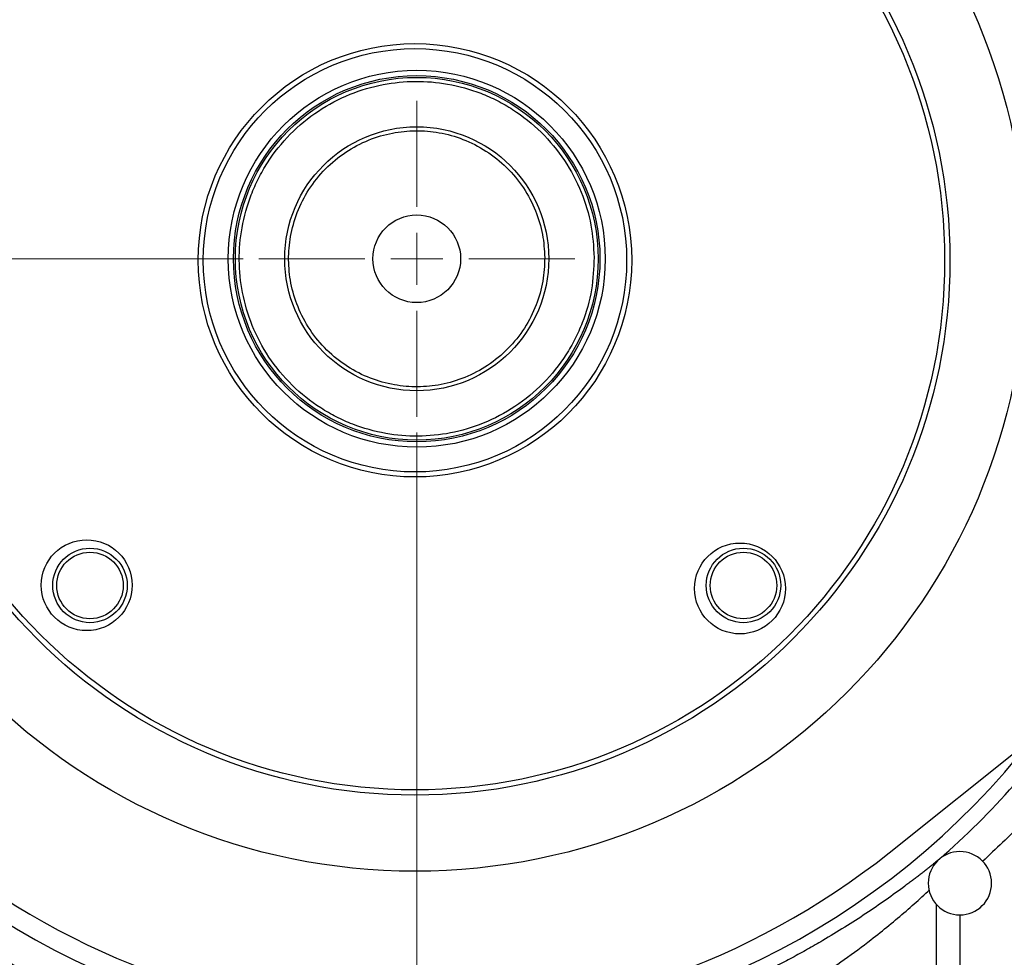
# Model space of a CAD drawing. Header units: inches. Extents: x 0.6 to 16.3, y 0.2 to 11.5.
# Tile 5 of 18: x 3.6 to 6.1, y 5.7 to 8.1. Entities that reach past the tile are written whole.
import ezdxf

# ---------------------------------------------------------------- set-up
doc = ezdxf.new("R2010")
doc.units = ezdxf.units.IN
doc.header["$MEASUREMENT"] = 0
doc.styles.add('SLDTEXTSTYLE0', font='TXT', dxfattribs={"width": 0.75})
doc.dimstyles.new('SLDDIMSTYLE0', dxfattribs={"dimtxt": 0.137795, "dimasz": 0.14, "dimexe": 0, "dimexo": 0.0625, "dimgap": 0.034449, "dimtad": 0, "dimdec": 1, "dimlfac": 1.5, "dimrnd": 1e-09, "dimzin": 12, "dimdsep": 46, "dimtxsty": 'SLDTEXTSTYLE0', "dimblk1": 'CLOSED', "dimblk2": 'CLOSED', "dimsah": 1, "dimcen": 0.09, "dimadec": 0, "dimazin": 3, "dimtfac": 1, "dimtdec": 1, "dimtofl": 0, "dimtmove": 0, "dimatfit": 3, "dimldrblk": 'CLOSED', "dimfxl": 0, "dimfrac": 2, "dimtolj": 1, "dimtzin": 12, "dimarcsym": 0})
doc.dimstyles.new('SLDDIMSTYLE3', dxfattribs={"dimtxt": 0.137795, "dimasz": 0.14, "dimexe": 0, "dimexo": 0.0625, "dimgap": 0.034449, "dimtad": 0, "dimtih": 1, "dimtoh": 1, "dimdec": 1, "dimlfac": 1.5, "dimrnd": 1e-09, "dimzin": 12, "dimdsep": 46, "dimtxsty": 'SLDTEXTSTYLE0', "dimblk1": 'CLOSED', "dimblk2": 'CLOSED', "dimsah": 1, "dimcen": 0.09, "dimadec": 0, "dimazin": 3, "dimtfac": 1, "dimtdec": 1, "dimtofl": 0, "dimtmove": 0, "dimatfit": 3, "dimldrblk": 'CLOSED', "dimfxl": 0, "dimfrac": 2, "dimtolj": 1, "dimtzin": 12, "dimarcsym": 0})
doc.dimstyles.new('SLDDIMSTYLE4', dxfattribs={"dimtxt": 0.137795, "dimasz": 0.14, "dimexe": 0, "dimexo": 0.0625, "dimgap": 0.034449, "dimtad": 0, "dimdec": 1, "dimlfac": 1.5, "dimrnd": 1e-09, "dimzin": 12, "dimdsep": 46, "dimtxsty": 'SLDTEXTSTYLE0', "dimblk1": 'CLOSED', "dimblk2": 'CLOSED', "dimsah": 1, "dimcen": 0.09, "dimadec": 0, "dimazin": 3, "dimtfac": 1, "dimtdec": 1, "dimtmove": 0, "dimatfit": 0, "dimldrblk": 'CLOSED', "dimfxl": 0, "dimfrac": 2, "dimtolj": 1, "dimtzin": 12, "dimarcsym": 0})
doc.dimstyles.new('SLDDIMSTYLE6', dxfattribs={"dimtxt": 0.137795, "dimasz": 0.14, "dimexe": 0, "dimexo": 0.0625, "dimgap": 0.034449, "dimtad": 0, "dimtih": 1, "dimtoh": 1, "dimdec": 1, "dimlfac": 1.5, "dimrnd": 1e-09, "dimzin": 12, "dimdsep": 46, "dimtxsty": 'SLDTEXTSTYLE0', "dimblk1": 'CLOSED', "dimblk2": 'CLOSED', "dimsah": 1, "dimcen": 0.09, "dimadec": 0, "dimazin": 3, "dimtfac": 1, "dimtofl": 0, "dimtmove": 0, "dimatfit": 3, "dimldrblk": 'CLOSED', "dimfxl": 0, "dimfrac": 2, "dimtolj": 1, "dimtzin": 12, "dimarcsym": 0})

# ---------------------------------------------------------------- blocks, each defined once
blk = doc.blocks.new('_Closed')
at = {"color": 0, "linetype": 'ByBlock', "lineweight": -2}
for p, q in [((-1, 0.166667), (0, 0)), ((-1, 0.166667), (-1, -0.166667)), ((0, 0), (-1, -0.166667)), ((0, 0), (-1, 0))]:
    blk.add_line(p, q, dxfattribs=at)
blk = doc.blocks.new('_D_5')
at = {"color": 7, "linetype": 'Continuous', "lineweight": 0}
for p, q in [((2.5503, 7.3962), (2.5503, 3.781)), ((5.437, 4.9305), (5.437, 3.781)), ((3.7342, 4.0188), (3.6922, 4.0188)), ((3.6922, 4.0188), (3.6922, 3.8)), ((4.0396, 4.0188), (4.0816, 4.0188)), ((4.0816, 4.0188), (4.0816, 3.8)), ((2.5503, 3.8203), (3.5714, 3.8203)), ((5.437, 3.8203), (4.2025, 3.8203)), ((3.6922, 3.8), (3.7342, 3.8)), ((4.0816, 3.8), (4.0396, 3.8))]:
    blk.add_line(p, q, dxfattribs=at)
at = {"color": 7, "linetype": 'Continuous', "lineweight": 18, "xscale": 0.14, "yscale": 0.14, "rotation": 180.0000000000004}
blk.add_blockref('_Closed', (2.5503, 3.8203), dxfattribs=at)
at = {"color": 7, "linetype": 'Continuous', "lineweight": 18, "xscale": 0.14, "yscale": 0.14}
blk.add_blockref('_Closed', (5.437, 3.8203), dxfattribs=at)
at = {"color": 7, "linetype": 'Continuous', "lineweight": 18, "char_height": 0.1378, "attachment_point": 1, "style": 'SLDTEXTSTYLE0'}
for s, insert in [('110', (3.7342, 3.9777)), ('4.3', (3.7597, 3.7715))]:
    blk.add_mtext(s, dxfattribs=dict(at, insert=insert))
blk = doc.blocks.new('_D_6')
at = {"color": 7, "linetype": 'Continuous', "lineweight": 0}
for p, q in [((4.0476, 9.5589), (1.4338, 9.5589)), ((1.4731, 9.5589), (1.4731, 6.6634)), ((1.3204, 6.6354), (1.2784, 6.6354)), ((1.2784, 6.6354), (1.2784, 6.4167)), ((1.6259, 6.6354), (1.6678, 6.6354)), ((1.6678, 6.6354), (1.6678, 6.4167)), ((1.2784, 6.4167), (1.3204, 6.4167)), ((1.6678, 6.4167), (1.6259, 6.4167)), ((1.4731, 4.6892), (1.4731, 6.2105)), ((3.7, 4.6892), (1.4338, 4.6892))]:
    blk.add_line(p, q, dxfattribs=at)
at = {"color": 7, "linetype": 'Continuous', "lineweight": 18, "xscale": 0.14, "yscale": 0.14}
for p, rotation in [((1.4731, 9.5589), 90.0000000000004), ((1.4731, 4.6892), 270.0000000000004)]:
    blk.add_blockref('_Closed', p, dxfattribs=dict(at, rotation=rotation))
at = {"color": 7, "linetype": 'Continuous', "lineweight": 18, "char_height": 0.1378, "attachment_point": 1, "style": 'SLDTEXTSTYLE0'}
for s, insert in [('186', (1.3204, 6.5943)), ('7.3', (1.3459, 6.3881))]:
    blk.add_mtext(s, dxfattribs=dict(at, insert=insert))
blk = doc.blocks.new('_D_7')
at = {"color": 7, "linetype": 'Continuous', "lineweight": 0}
for p, q in [((4.6037, 7.0672), (4.6037, 4.2534)), ((5.437, 4.9305), (5.437, 4.2534)), ((4.9428, 4.4912), (4.9008, 4.4912)), ((4.9008, 4.4912), (4.9008, 4.2725)), ((5.1464, 4.4912), (5.1884, 4.4912)), ((5.1884, 4.4912), (5.1884, 4.2725)), ((4.6037, 4.2928), (4.3537, 4.2928)), ((5.437, 4.2928), (5.687, 4.2928)), ((4.9008, 4.2725), (4.9428, 4.2725)), ((5.1884, 4.2725), (5.1464, 4.2725))]:
    blk.add_line(p, q, dxfattribs=at)
at = {"color": 7, "linetype": 'Continuous', "lineweight": 18, "xscale": 0.14, "yscale": 0.14}
blk.add_blockref('_Closed', (4.6037, 4.2928, -0.8505), dxfattribs=at)
at = {"color": 7, "linetype": 'Continuous', "lineweight": 18, "xscale": 0.14, "yscale": 0.14, "rotation": 180.0000000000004}
blk.add_blockref('_Closed', (5.437, 4.2928, -0.8505), dxfattribs=at)
at = {"color": 7, "linetype": 'Continuous', "lineweight": 18, "char_height": 0.1378, "attachment_point": 1, "style": 'SLDTEXTSTYLE0'}
for s, insert in [('32', (4.9428, 4.4501)), ('1.3', (4.9173, 4.2439))]:
    blk.add_mtext(s, dxfattribs=dict(at, insert=insert))
blk = doc.blocks.new('_D_9')
at = {"color": 7, "linetype": 'Continuous', "lineweight": 0}
for p, q in [((4.1653, 7.5056), (1.7629, 7.5056)), ((1.8022, 7.5056), (1.8022, 5.7769)), ((1.6495, 5.7489), (1.6075, 5.7489)), ((1.6075, 5.7489), (1.6075, 5.5301)), ((1.955, 5.7489), (1.9969, 5.7489)), ((1.9969, 5.7489), (1.9969, 5.5301)), ((1.6075, 5.5301), (1.6495, 5.5301)), ((1.9969, 5.5301), (1.955, 5.5301)), ((1.8022, 4.6892), (1.8022, 5.3239)), ((3.3581, 4.6892), (1.7629, 4.6892))]:
    blk.add_line(p, q, dxfattribs=at)
at = {"color": 7, "linetype": 'Continuous', "lineweight": 18, "xscale": 0.14, "yscale": 0.14}
for p, rotation in [((1.8022, 7.5056, -0.8505), 90.0000000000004), ((1.8022, 4.6892, -0.8505), 270.0000000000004)]:
    blk.add_blockref('_Closed', p, dxfattribs=dict(at, rotation=rotation))
at = {"color": 7, "linetype": 'Continuous', "lineweight": 18, "char_height": 0.1378, "attachment_point": 1, "style": 'SLDTEXTSTYLE0'}
for s, insert in [('107', (1.6495, 5.7077)), ('4.2', (1.675, 5.5016))]:
    blk.add_mtext(s, dxfattribs=dict(at, insert=insert))
blk = doc.blocks.new('SW_CENTERMARKSYMBOL_0')
at = {"color": 0, "linetype": 'Continuous', "lineweight": 18}
for p, q in [((0, 0.1312), (0, 0.399)), ((0, 0), (0, 0.0656)), ((-0.1312, 0), (-0.399, 0)), ((0, 0), (-0.0656, 0)), ((0, 0), (0, -0.0656)), ((0, 0), (0.0656, 0)), ((0.1312, 0), (0.399, 0)), ((0, -0.1312), (0, -0.399))]:
    blk.add_line(p, q, dxfattribs=at)

msp = doc.modelspace()

# ---------------------------------------------------------------- linework, layer by layer
at = {"color": 7, "linetype": 'Continuous', "lineweight": 25}
msp.add_line((5.7966, 6.0057), (6.8036, 6.8117), dxfattribs=at)
at = {"color": 8, "linetype": 'Continuous', "lineweight": 25}
for p, q in [((5.9162, 5.5239), (5.9162, 5.8743)), ((5.975, 5.849), (5.975, 5.5239))]:
    msp.add_line(p, q, dxfattribs=at)
at = {"color": 7, "linetype": 'Continuous', "lineweight": 25}
for centre, radius in [((4.5992, 7.5017), 1.5428), ((4.5992, 7.5017), 1.3507), ((4.5992, 7.5017), 1.3373), ((4.5992, 7.5017), 0.5472), ((4.5992, 7.5017), 0.5345), ((4.6037, 7.5056), 0.4758), ((4.6037, 7.5056), 0.4625), ((4.6037, 7.5056), 0.458), ((4.6037, 7.5056), 0.3333), ((4.6037, 7.5056), 0.1107), ((3.7704, 6.6812), 0.1147), ((5.4198, 6.6729), 0.1147), ((3.7787, 6.6806), 0.094), ((3.7787, 6.6806), 0.084), ((5.4286, 6.6806), 0.094), ((5.4286, 6.6806), 0.084)]:
    msp.add_circle(centre, radius, dxfattribs=at)
at = {"color": 8, "linetype": 'Continuous', "lineweight": 25}
for radius, start, end in [(2.0099, 311.0101, 326.2211), (1.9709, 217.954, 322.1809)]:
    msp.add_arc((4.6037, 7.5056), radius, start, end, dxfattribs=at)
at = {"color": 7, "linetype": 'Continuous', "lineweight": 25}
for centre, radius, start, end in [((4.5992, 7.5017), 1.9161, 230.7537, 308.6723), ((5.975, 5.9286), 0.08, 0, 180), ((5.975, 5.9286), 0.08, 180, 0), ((4.6037, 7.5056), 2.0533, 235.6839, 242.1571)]:
    msp.add_arc(centre, radius, start, end, dxfattribs=at)
for points, knots in [([(5.0516, 7.509), (5.05, 7.5364), (5.0465, 7.5926), (5.021, 7.6759), (4.979, 7.7559), (4.9202, 7.8271), (4.8599, 7.8753), (4.807, 7.9056), (4.7529, 7.9297), (4.6838, 7.949), (4.6002, 7.956), (4.5166, 7.9477), (4.4333, 7.9231), (4.3533, 7.8809), (4.2821, 7.8221), (4.234, 7.7618), (4.2036, 7.7089), (4.1795, 7.6548), (4.1602, 7.5857), (4.1532, 7.5021), (4.1615, 7.4185), (4.1861, 7.3352), (4.2284, 7.2552), (4.2871, 7.184), (4.3474, 7.1359), (4.4003, 7.1055), (4.4544, 7.0814), (4.5235, 7.0621), (4.6072, 7.0551), (4.6907, 7.0634), (4.774, 7.088), (4.854, 7.1303), (4.9252, 7.189), (4.9733, 7.2493), (5.0037, 7.3022), (5.0277, 7.3563), (5.0479, 7.4254), (5.0504, 7.4817), (5.0516, 7.509)], [0, 0, 0, 0, 0.029124, 0.059993, 0.092145, 0.124979, 0.157814, 0.173908, 0.190007, 0.220876, 0.25, 0.279124, 0.309993, 0.342145, 0.374979, 0.407814, 0.423908, 0.440007, 0.470876, 0.5, 0.529124, 0.559993, 0.592145, 0.624979, 0.657814, 0.673908, 0.690007, 0.720876, 0.75, 0.779124, 0.809993, 0.842145, 0.874979, 0.907814, 0.923908, 0.940007, 0.970876, 1, 1, 1, 1]), ([(4.927, 7.5081), (4.9258, 7.5278), (4.9233, 7.5684), (4.9048, 7.6285), (4.8746, 7.6862), (4.8321, 7.7376), (4.7801, 7.7792), (4.7219, 7.8088), (4.6615, 7.8256), (4.6011, 7.8307), (4.5408, 7.8247), (4.4807, 7.8069), (4.423, 7.7764), (4.3716, 7.734), (4.33, 7.682), (4.3004, 7.6238), (4.2836, 7.5634), (4.2785, 7.503), (4.2845, 7.4427), (4.3023, 7.3826), (4.3328, 7.3249), (4.3752, 7.2735), (4.4272, 7.2319), (4.4854, 7.2023), (4.5458, 7.1855), (4.6062, 7.1804), (4.6665, 7.1864), (4.7266, 7.2042), (4.7843, 7.2347), (4.8357, 7.2771), (4.8773, 7.3291), (4.9067, 7.3873), (4.9242, 7.4477), (4.9261, 7.4883), (4.927, 7.5081)], [0, 0, 0, 0, 0.029129, 0.060003, 0.09216, 0.125, 0.15784, 0.189997, 0.220871, 0.25, 0.279129, 0.310003, 0.34216, 0.375, 0.40784, 0.439997, 0.470871, 0.5, 0.529129, 0.560003, 0.59216, 0.625, 0.65784, 0.689997, 0.720871, 0.75, 0.779129, 0.810003, 0.84216, 0.875, 0.90784, 0.939997, 0.970871, 1, 1, 1, 1]), ([(5.9225, 5.9889), (5.9199, 5.9868), (5.9147, 5.9825), (5.9067, 5.976), (5.8985, 5.9695), (5.8901, 5.9628), (5.8816, 5.9561), (5.8729, 5.9493), (5.864, 5.9425), (5.855, 5.9356), (5.8458, 5.9286), (5.8242, 5.9124), (5.789, 5.8868), (5.7381, 5.8519), (5.6847, 5.8174), (5.6413, 5.791), (5.6096, 5.7727), (5.5903, 5.7617), (5.571, 5.751), (5.5516, 5.7405), (5.5321, 5.7302), (5.519, 5.7235), (5.5125, 5.7202)], [0, 0, 0, 0, 0.0248832, 0.0498091, 0.0747859, 0.0998222, 0.1249263, 0.1501065, 0.1753709, 0.2007279, 0.2261853, 0.2517511, 0.3769569, 0.5021028, 0.6271998, 0.7513623, 0.7933848, 0.8351191, 0.8766061, 0.9178871, 0.9590042, 1, 1, 1, 1])]:
    msp.add_open_spline(points, degree=3, knots=knots, dxfattribs=at)
at = {"color": 8, "linetype": 'Continuous', "lineweight": 25}
for points, knots in [([(6.3507, 6.3635), (6.3252, 6.3244), (6.26, 6.2244), (6.1529, 6.0968), (6.066, 6.0154), (6.0322, 5.9838)], [0, 0, 0, 0, 0.281378, 0.720786, 1, 1, 1, 1]), ([(5.5487, 5.6489), (5.5718, 5.6629), (5.6177, 5.6908), (5.6854, 5.737), (5.7448, 5.781), (5.7965, 5.8223), (5.8394, 5.8585), (5.8735, 5.8887), (5.8921, 5.9061), (5.8984, 5.912)], [0, 0, 0, 0, 0.172248, 0.343885, 0.531094, 0.664301, 0.797961, 0.931397, 1, 1, 1, 1])]:
    msp.add_open_spline(points, degree=3, knots=knots, dxfattribs=at)

# ---------------------------------------------------------------- block references
at = {"color": 7, "linetype": 'Continuous', "lineweight": 0}
msp.add_blockref('SW_CENTERMARKSYMBOL_0', (4.6037, 7.5056), dxfattribs=at)

# ---------------------------------------------------------------- dimensions: what is measured, and where the dimension line sits
at = {"color": 7, "linetype": 'Continuous', "lineweight": 18}
for base, p1, p2, dimstyle, picture, middle in [((1.4731, 9.5589), (3.7393, 4.6892), (4.087, 9.5589), 'SLDDIMSTYLE3', '_D_6', (1.4731, 6.437)), ((1.8022, 4.6892), (4.2047, 7.5056), (3.3975, 4.6892), 'SLDDIMSTYLE6', '_D_9', (1.8022, 5.5504))]:
    dim = msp.add_linear_dim(base=base, p1=p1, p2=p2, angle=90, dimstyle=dimstyle, dxfattribs=at)
    dim.commit()
    dim.dimension.update_dxf_attribs({"geometry": picture, "text_midpoint": middle, "dimtype": 160})
for base, p1, p2, dimstyle, picture, middle in [((5.437, 3.8203), (2.5503, 7.4356), (5.437, 4.9699), 'SLDDIMSTYLE0', '_D_5', (3.8869, 3.8203)), ((5.436991, 4.292773), (4.603657, 7.106607), (5.436991, 4.969874), 'SLDDIMSTYLE4', '_D_7', (5.044588, 4.292773))]:
    dim = msp.add_linear_dim(base=base, p1=p1, p2=p2, dimstyle=dimstyle, dxfattribs=at)
    dim.commit()
    dim.dimension.update_dxf_attribs({"geometry": picture, "text_midpoint": middle, "dimtype": 160})

doc.saveas('drawing.dxf')
